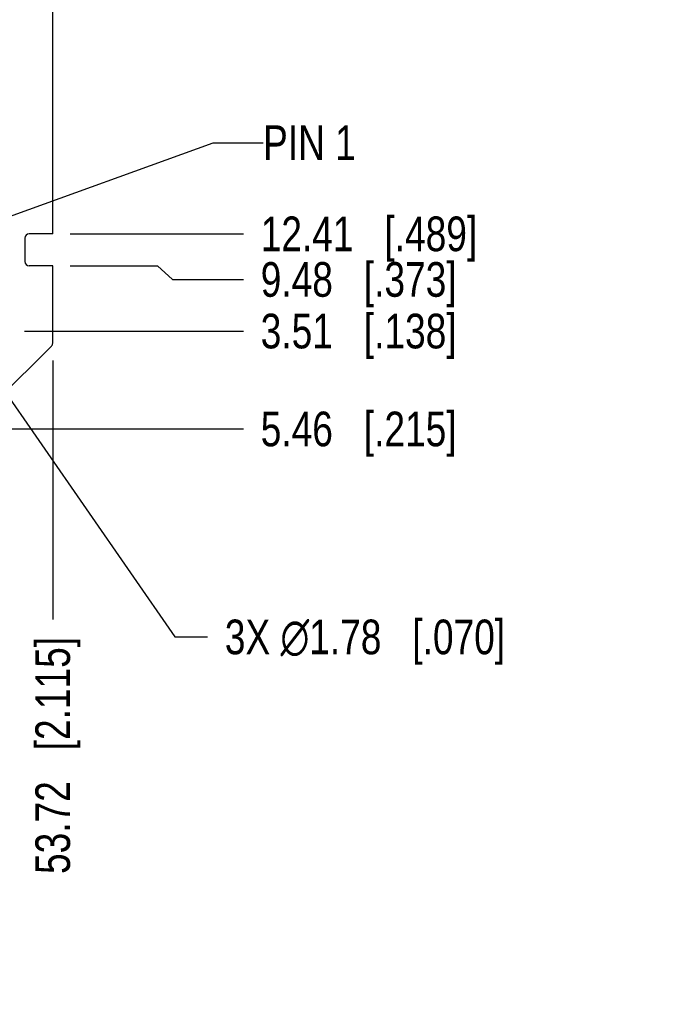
# Model space of a CAD drawing. Header units: inches. Extents: x 0 to 22, y 0 to 17.
# Tile 8 of 22: x 10.4 to 12.8, y 8 to 11.6. Entities that reach past the tile are written whole.
import ezdxf

# ---------------------------------------------------------------- set-up
doc = ezdxf.new("R2010")
doc.units = ezdxf.units.IN
doc.header["$LTSCALE"] = 1.21
doc.header["$MEASUREMENT"] = 0
doc.layers.get('0').update_dxf_attribs({"linetype": 'CONTINUOUS'})
for name, color, linetype in [('02___PRT_ALL_AXES', 7, 'CONTINUOUS'), ('DETAIL', 7, 'CONTINUOUS'), ('DIMENSIONS', 7, 'CONTINUOUS')]:
    doc.layers.add(name, color=color, linetype=linetype)
doc.styles.get("Standard").update_dxf_attribs({"font": 'txt', "width": 0.8})
doc.dimstyles.new('DIMSTYLE_1', dxfattribs={"dimtxt": 0.125, "dimasz": 0.18, "dimexe": 0.125, "dimexo": 0.0625, "dimgap": 0.09, "dimtad": 0, "dimtih": 1, "dimtoh": 1, "dimdsep": 46, "dimtxsty": 'STANDARD', "dimblk": '_FILLED', "dimblk1": '_FILLED', "dimblk2": '_FILLED', "dimcen": 0.09, "dimadec": 0, "dimazin": 0, "dimtp": 0.001, "dimtm": 0.001, "dimtfac": 1, "dimtmove": 0, "dimatfit": 2, "dimldrblk": '_FILLED', "dimfxl": 1, "dimtolj": 1, "dimarcsym": 0})
doc.dimstyles.new('DIMSTYLE_3', dxfattribs={"dimtxt": 0.125, "dimasz": 0.18, "dimexe": 0.125, "dimexo": 0.0625, "dimgap": 0.03125, "dimtad": 0, "dimtih": 1, "dimtoh": 1, "dimdsep": 46, "dimtxsty": 'STANDARD', "dimblk": '_FILLED', "dimblk1": '_FILLED', "dimblk2": '_FILLED', "dimcen": 0.09, "dimadec": 0, "dimazin": 0, "dimtp": 0.001, "dimtm": 0.001, "dimtfac": 1, "dimtofl": 0, "dimtmove": 0, "dimatfit": 3, "dimldrblk": '_FILLED', "dimfxl": 1, "dimtolj": 1, "dimarcsym": 0})
doc.dimstyles.get("Standard").update_dxf_attribs({"dimtxt": 0.125, "dimasz": 0.18, "dimexe": 0.125, "dimexo": 0.0625, "dimgap": 0.09, "dimtad": 0, "dimtih": 1, "dimtoh": 1, "dimdec": 3, "dimdsep": 46, "dimtxsty": 'STANDARD', "dimblk": '_FILLED', "dimblk1": '_FILLED', "dimblk2": '_FILLED', "dimcen": 0.09, "dimadec": 0, "dimazin": 0, "dimtol": 1, "dimtp": 0.01, "dimtm": 0.01, "dimtfac": 1, "dimtdec": 3, "dimtofl": 0, "dimtmove": 0, "dimatfit": 3, "dimldrblk": '_FILLED', "dimfxl": 1, "dimtolj": 1, "dimarcsym": 0})

# ---------------------------------------------------------------- blocks, each defined once
blk = doc.blocks.new('_FILLED')
at = {"color": 0, "linetype": 'BYBLOCK'}
blk.add_solid([(0, 0), (-1, 0.174), (-1, -0.174)], dxfattribs=at)
blk = doc.blocks.new('*D0')
at = {"layer": 'DIMENSIONS', "color": 2, "linetype": 'CONTINUOUS'}
for p, q in [((10.2439, 10.4005), (10.9885, 9.3262)), ((10.9885, 9.3262), (11.106, 9.3262))]:
    blk.add_line(p, q, dxfattribs=at)
at = {"layer": 'DIMENSIONS', "color": 2, "linetype": 'CONTINUOUS', "xscale": 0.18, "yscale": 0.18, "zscale": 0.18, "rotation": 124.7238217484}
blk.add_blockref('_FILLED', (10.2439, 10.4005), dxfattribs=at)
at = {"layer": 'DIMENSIONS', "color": 2, "linetype": 'CONTINUOUS', "insert": (11.1685, 9.3887), "char_height": 0.125, "width": 1.591667, "attachment_point": 1, "line_spacing_factor": 0.9}
blk.add_mtext('3X \\Fgdt;{\\Fgdt;n}\\Ftxt;1.78{\\Ftxt.shx;\\W1.000000;\\H0.125000; }[.070]', dxfattribs=at)
blk = doc.blocks.new('*D13')
at = {"layer": 'DIMENSIONS', "color": 2, "linetype": 'CONTINUOUS'}
blk.add_line((10.5479, 10.3233), (10.5479, 9.3887), dxfattribs=at)
at = {"layer": 'DIMENSIONS', "color": 2, "linetype": 'CONTINUOUS', "insert": (10.4854, 9.3262), "char_height": 0.125, "width": 1.325, "attachment_point": 3, "rotation": 90, "line_spacing_factor": 0.9}
blk.add_mtext('53.72{\\Ftxt.shx;\\W1.000000;\\H0.125000; }[2.115]', dxfattribs=at)
blk = doc.blocks.new('*D18')
at = {"layer": 'DIMENSIONS', "color": 2, "linetype": 'CONTINUOUS'}
blk.add_line((10.4465, 10.4293), (11.2354, 10.4293), dxfattribs=at)
at = {"layer": 'DIMENSIONS', "color": 2, "linetype": 'CONTINUOUS', "insert": (11.2979, 10.4918), "char_height": 0.125, "width": 1.125, "attachment_point": 1, "line_spacing_factor": 0.9}
blk.add_mtext('3.51{\\Ftxt.shx;\\W1.000000;\\H0.125000; }[.138]', dxfattribs=at)
blk = doc.blocks.new('*D19')
at = {"layer": 'DIMENSIONS', "color": 2, "linetype": 'CONTINUOUS'}
for p, q in [((10.6104, 10.6643), (10.9263, 10.6643)), ((10.9263, 10.6643), (10.9802, 10.6155)), ((10.9802, 10.6155), (11.2354, 10.6155))]:
    blk.add_line(p, q, dxfattribs=at)
at = {"layer": 'DIMENSIONS', "color": 2, "linetype": 'CONTINUOUS', "insert": (11.2979, 10.678), "char_height": 0.125, "width": 1.125, "attachment_point": 1, "line_spacing_factor": 0.9}
blk.add_mtext('9.48{\\Ftxt.shx;\\W1.000000;\\H0.125000; }[.373]', dxfattribs=at)
blk = doc.blocks.new('*D20')
at = {"layer": 'DIMENSIONS', "color": 2, "linetype": 'CONTINUOUS'}
blk.add_line((10.6104, 10.7799), (11.2354, 10.7799), dxfattribs=at)
at = {"layer": 'DIMENSIONS', "color": 2, "linetype": 'CONTINUOUS', "insert": (11.2979, 10.8424), "char_height": 0.125, "width": 1.225, "attachment_point": 1, "line_spacing_factor": 0.9}
blk.add_mtext('12.41{\\Ftxt.shx;\\W1.000000;\\H0.125000; }[.489]', dxfattribs=at)
blk = doc.blocks.new('*D21')
at = {"layer": 'DIMENSIONS', "color": 2, "linetype": 'CONTINUOUS'}
for p, q in [((10.6104, 12.2391), (10.8855, 12.2391)), ((10.8855, 12.2391), (10.9992, 12.1695)), ((10.9992, 12.1695), (11.2354, 12.1695))]:
    blk.add_line(p, q, dxfattribs=at)
at = {"layer": 'DIMENSIONS', "color": 2, "linetype": 'CONTINUOUS', "insert": (11.2979, 12.232), "char_height": 0.125, "width": 1.325, "attachment_point": 1, "line_spacing_factor": 0.9}
blk.add_mtext('49.48{\\Ftxt.shx;\\W1.000000;\\H0.125000; }[1.948]', dxfattribs=at)
blk = doc.blocks.new('*D22')
at = {"layer": 'DIMENSIONS', "color": 2, "linetype": 'CONTINUOUS'}
for p, q in [((10.875, 12.3547), (10.9612, 12.5147)), ((10.9612, 12.5147), (11.2354, 12.5147)), ((10.6104, 12.3547), (10.875, 12.3547))]:
    blk.add_line(p, q, dxfattribs=at)
at = {"layer": 'DIMENSIONS', "color": 2, "linetype": 'CONTINUOUS', "insert": (11.2979, 12.5772), "char_height": 0.125, "width": 1.325, "attachment_point": 1, "line_spacing_factor": 0.9}
blk.add_mtext('52.41{\\Ftxt.shx;\\W1.000000;\\H0.125000; }[2.063]', dxfattribs=at)
blk = doc.blocks.new('*D23')
at = {"layer": 'DIMENSIONS', "color": 2, "linetype": 'CONTINUOUS'}
blk.add_line((10.5185, 12.3383), (11.2354, 12.3383), dxfattribs=at)
at = {"layer": 'DIMENSIONS', "color": 2, "linetype": 'CONTINUOUS', "insert": (11.2979, 12.4008), "char_height": 0.125, "width": 1.325, "attachment_point": 1, "line_spacing_factor": 0.9}
blk.add_mtext('51.99{\\Ftxt.shx;\\W1.000000;\\H0.125000; }[2.047]', dxfattribs=at)
blk = doc.blocks.new('*D30')
at = {"layer": 'DIMENSIONS', "color": 2, "linetype": 'CONTINUOUS'}
blk.add_line((9.3851, 10.0762), (11.2354, 10.0762), dxfattribs=at)
at = {"layer": 'DIMENSIONS', "color": 2, "linetype": 'CONTINUOUS', "insert": (11.2979, 10.1387), "char_height": 0.125, "width": 1.125, "attachment_point": 1, "line_spacing_factor": 0.9}
blk.add_mtext('5.46{\\Ftxt.shx;\\W1.000000;\\H0.125000; }[.215]', dxfattribs=at)

msp = doc.modelspace()

# ---------------------------------------------------------------- linework, layer by layer
at = {"color": 7, "linetype": 'CONTINUOUS'}
for p, q in [((10.4479, 10.7644), (10.4479, 10.6798)), ((10.5479, 10.7799), (10.4634, 10.7799)), ((10.5479, 10.6643), (10.4634, 10.6643)), ((10.5479, 10.3858), (10.5479, 10.6643)), ((10.5434, 10.3748), (10.3162, 10.149))]:
    msp.add_line(p, q, dxfattribs=at)
for centre, start, end in [((10.4634, 10.7644), 90, 180), ((10.4634, 10.6798), 180, 270), ((10.5324, 10.3858), 314.8324, 360)]:
    msp.add_arc(centre, 0.0155, start, end, dxfattribs=at)
at = {"layer": '02___PRT_ALL_AXES', "color": 7, "linetype": 'CONTINUOUS'}
msp.add_line((10.5479, 10.7799), (10.5479, 12.2391), dxfattribs=at)

# ---------------------------------------------------------------- texts
at = {"layer": 'DETAIL', "color": 2, "linetype": 'CONTINUOUS', "insert": (11.3064, 11.1711), "char_height": 0.125, "width": 0.5, "attachment_point": 1, "line_spacing_factor": 0.9}
msp.add_mtext('PIN 1', dxfattribs=at)

# ---------------------------------------------------------------- dimensions: what is measured, and where the dimension line sits
at = {"layer": 'DIMENSIONS', "color": 2, "linetype": 'CONTINUOUS'}
for feature_location, offset, dtype, origin, picture, middle in [((10.6104, 12.3547), (0.625, 0.16), 0, (10.4634, 10.2913), '*D22', (11.9604, 12.5147)), ((10.5185, 12.3383), (0.7169, 0), 0, (10.456, 10.2913), '*D23', (11.9604, 12.3383)), ((10.6104, 12.2391), (0.625, -0.0696), 0, (10.4634, 10.2913), '*D21', (11.9604, 12.1695)), ((10.6104, 10.7799), (0.625, 0), 0, (10.5479, 10.2913), '*D20', (11.9104, 10.7799)), ((10.6104, 10.6643), (0.625, -0.0488), 0, (10.5479, 10.2913), '*D19', (11.8604, 10.6155)), ((10.4465, 10.4293), (0.7889, 0), 0, (10.384, 10.2913), '*D18', (11.8604, 10.4293)), ((10.54793, 10.3233), (0, -0.9346), 1, (8.43289, 10.3858), '*D13', (10.54793, 8.6637)), ((9.3851, 10.0762), (1.8503, 0), 0, (9.3226, 10.2913), '*D30', (11.8604, 10.0762))]:
    dim = msp.add_ordinate_dim(feature_location=feature_location, offset=offset, dtype=dtype, origin=origin, dimstyle='DIMSTYLE_3', dxfattribs=at)
    dim.commit()
    dim.dimension.update_dxf_attribs({"geometry": picture, "text_midpoint": middle})
dim = msp.add_diameter_dim_2p(p1=(10.2439, 10.4005), p2=(10.2041, 10.458), text='3X %%c<>', dimstyle='DIMSTYLE_1', override={"dimpost": '<>'}, dxfattribs=at)
dim.commit()
dim.dimension.update_dxf_attribs({"geometry": '*D0', "text_midpoint": (11.9643, 9.3262), "dimtype": 163})

# ---------------------------------------------------------------- leaders
at = {"layer": 'DETAIL', "color": 2, "linetype": 'CONTINUOUS'}
msp.add_leader([(10.0642, 10.7237), (11.1264, 11.1086), (11.3064, 11.1086)], dimstyle='STANDARD', override={"dimtad": 0}, dxfattribs=at)

doc.saveas('drawing.dxf')
